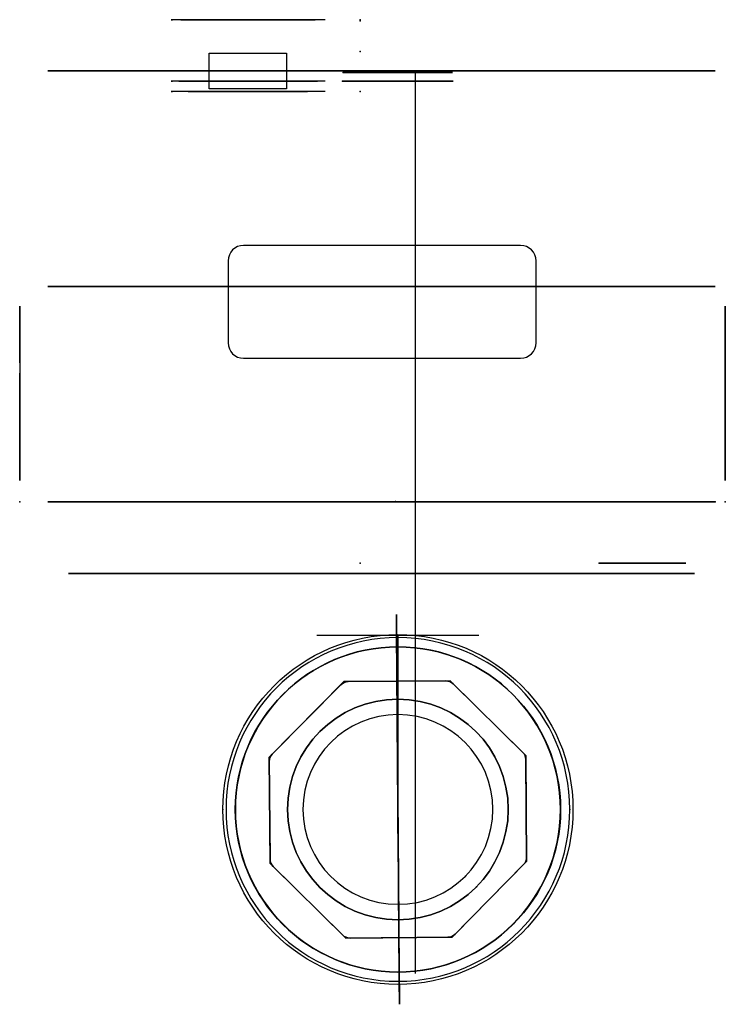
# Model space of a CAD drawing. Header units: millimetres. Extents: x -33.2 to 35.6, y -49 to 47.
import ezdxf

# ---------------------------------------------------------------- set-up
doc = ezdxf.new("R2010")
doc.units = ezdxf.units.MM
doc.header["$MEASUREMENT"] = 0
for name, color, linetype in [('ZO-15 v1_Sketch1', 7, 'Continuous'), ('ZO-15 v1_Sketch10', 7, 'Continuous'), ('ZO-15 v1_Sketch11', 7, 'Continuous'), ('ZO-15 v1_Sketch12', 7, 'Continuous'), ('ZO-15 v1_Sketch13', 7, 'Continuous'), ('ZO-15 v1_Sketch14', 7, 'Continuous'), ('ZO-15 v1_Sketch15', 7, 'Continuous'), ('ZO-15 v1_Sketch16', 7, 'Continuous'), ('ZO-15 v1_Sketch17', 7, 'Continuous'), ('ZO-15 v1_Sketch18', 7, 'Continuous'), ('ZO-15 v1_Sketch19', 7, 'Continuous'), ('ZO-15 v1_Sketch2', 7, 'Continuous'), ('ZO-15 v1_Sketch20', 7, 'Continuous'), ('ZO-15 v1_Sketch21', 7, 'Continuous'), ('ZO-15 v1_Sketch22', 7, 'Continuous'), ('ZO-15 v1_Sketch23', 7, 'Continuous'), ('ZO-15 v1_Sketch24', 7, 'Continuous'), ('ZO-15 v1_Sketch25', 7, 'Continuous'), ('ZO-15 v1_Sketch26', 7, 'Continuous'), ('ZO-15 v1_Sketch27', 7, 'Continuous'), ('ZO-15 v1_Sketch28', 7, 'Continuous'), ('ZO-15 v1_Sketch29', 7, 'Continuous'), ('ZO-15 v1_Sketch3', 7, 'Continuous'), ('ZO-15 v1_Sketch30', 7, 'Continuous'), ('ZO-15 v1_Sketch31', 7, 'Continuous'), ('ZO-15 v1_Sketch32', 7, 'Continuous'), ('ZO-15 v1_Sketch33', 7, 'Continuous'), ('ZO-15 v1_Sketch34', 7, 'Continuous'), ('ZO-15 v1_Sketch35', 7, 'Continuous'), ('ZO-15 v1_Sketch36', 7, 'Continuous'), ('ZO-15 v1_Sketch37', 7, 'Continuous'), ('ZO-15 v1_Sketch38', 7, 'Continuous'), ('ZO-15 v1_Sketch39', 7, 'Continuous'), ('ZO-15 v1_Sketch4', 7, 'Continuous'), ('ZO-15 v1_Sketch40', 7, 'Continuous'), ('ZO-15 v1_Sketch42', 7, 'Continuous'), ('ZO-15 v1_Sketch43', 7, 'Continuous'), ('ZO-15 v1_Sketch44', 7, 'Continuous'), ('ZO-15 v1_Sketch45', 7, 'Continuous'), ('ZO-15 v1_Sketch46', 7, 'Continuous'), ('ZO-15 v1_Sketch47', 7, 'Continuous'), ('ZO-15 v1_Sketch48', 7, 'Continuous'), ('ZO-15 v1_Sketch49', 7, 'Continuous'), ('ZO-15 v1_Sketch5', 7, 'Continuous'), ('ZO-15 v1_Sketch50', 7, 'Continuous'), ('ZO-15 v1_Sketch6', 7, 'Continuous'), ('ZO-15 v1_Sketch7', 7, 'Continuous'), ('ZO-15 v1_Sketch8', 7, 'Continuous'), ('ZO-15 v1_Sketch9', 7, 'Continuous')]:
    doc.layers.add(name, color=color, linetype=linetype)

msp = doc.modelspace()

# ---------------------------------------------------------------- linework, layer by layer
at = {"layer": 'ZO-15 v1_Sketch1'}
for p, q in [((-30.438, 0, 22.328), (34.562, 0, 22.328)), ((34.562, 0, -31.672), (-30.438, 0, -31.672)), ((-19.124, 0, 22.328), (-30.438, 0, 11.014)), ((-30.438, 0, -31.672), (-30.438, 0, 22.328)), ((-30.438, 0, -20.358), (-19.124, 0, -31.672)), ((-27.609, 0, 13.843), (-29.266, 0, 15.5)), ((-26.438, 0, 18.328), (-29.266, 0, 15.5)), ((-29.266, 0, -24.844), (-27.609, 0, -23.187)), ((-26.438, 0, -27.672), (-24.882, 0, -29.228)), ((-24.882, 0, -29.228), (-23.225, 0, -27.571)), ((-23.609, 0, 21.156), (-21.953, 0, 19.5)), ((-23.609, 0, -30.5), (-21.953, 0, -28.844)), ((23.248, 0, 22.328), (34.562, 0, 11.014)), ((34.562, 0, -20.358), (23.248, 0, -31.672)), ((27.734, 0, -30.5), (26.077, 0, -28.844)), ((27.734, 0, 21.156), (26.077, 0, 19.5)), ((29.007, 0, 19.884), (27.35, 0, 18.227)), ((29.007, 0, -29.228), (27.35, 0, -27.571)), ((30.562, 0, -27.672), (29.007, 0, -29.228)), ((30.562, 0, 18.328), (29.007, 0, 19.884)), ((32.118, 0, 16.772), (30.461, 0, 15.115)), ((32.118, 0, -26.116), (30.461, 0, -24.46)), ((33.391, 0, -24.844), (31.734, 0, -23.187)), ((33.391, 0, 15.5), (31.734, 0, 13.843)), ((34.562, 0, 22.328), (34.562, 0, -31.672))]:
    msp.add_line(p, q, dxfattribs=at)
at = {"layer": 'ZO-15 v1_Sketch1', "extrusion": (0, 1, 0)}
for centre, radius in [((26.438, 18.328), 4), ((26.438, -27.672), 4), ((26.438, 18.328), 2.2), ((26.438, -27.672), 2.2), ((-30.562, -27.672), 4), ((-30.562, 18.328), 4), ((-30.562, 18.328), 2.2), ((-30.562, -27.672), 2.2)]:
    msp.add_circle(centre, radius, dxfattribs=at)
at = {"layer": 'ZO-15 v1_Sketch1'}
for p in [(-27.073, 0, -23.723), (-24.238, 0, 18.328), (-24.238, 0, -27.672), (-22.489, 0, -28.308), (-22.438, 0, -27.672), (-22.438, 0, 18.328), (0, 0), (32.762, 0, 18.328), (32.762, 0, -27.672), (34.562, 0, 18.328), (34.562, 0, -27.672)]:
    msp.add_point(p, dxfattribs=at)
at = {"layer": 'ZO-15 v1_Sketch10'}
msp.add_point((0, 42), dxfattribs=at)
at = {"layer": 'ZO-15 v1_Sketch11', "extrusion": (0, 1, 0)}
for radius in [5.4, 5.4, 5.328]:
    msp.add_circle((-3.663, -15.672, 41), radius, dxfattribs=at)
at = {"layer": 'ZO-15 v1_Sketch11'}
for p in [(-1.737, 41, -15.672), (-1.665, 41, -15.672), (0, 41)]:
    msp.add_point(p, dxfattribs=at)
at = {"layer": 'ZO-15 v1_Sketch12'}
for p, q in [((3.787, 41.85, -10.479), (3.538, 41.85, -10.479)), ((3.538, 41.85, -10.479), (3.538, 41.85, -20.866)), ((3.538, 41.85, -20.866), (3.787, 41.85, -20.866)), ((3.787, 41.85, -20.866), (3.787, 41.85, -10.479))]:
    msp.add_line(p, q, dxfattribs=at)
at = {"layer": 'ZO-15 v1_Sketch12', "extrusion": (0, 1, 0)}
msp.add_circle((-3.663, -15.672, 41.85), 5.328, dxfattribs=at)
at = {"layer": 'ZO-15 v1_Sketch12'}
for p in [(-1.665, 41.85, -15.672), (0, 41.85)]:
    msp.add_point(p, dxfattribs=at)
at = {"layer": 'ZO-15 v1_Sketch13'}
for p, q in [((-29.438, 42, -19.53), (-29.438, 42, 10.186)), ((-18.296, 42, 20.328), (-28.438, 42, 10.186)), ((-28.438, 42, -19.53), (-18.296, 42, -29.672)), ((-28.438, 42, 10.186), (-28.438, 42, -19.53)), ((-3.438, 42, 13.328), (-18.438, 42, 13.328)), ((-18.438, 42, 34.002), (-3.438, 42, 34.002)), ((-18.438, 42, 13.328), (-18.438, 42, 34.002)), ((-18.296, 42, -29.672), (22.42, 42, -29.672)), ((-18.296, 42, 21.328), (22.42, 42, 21.328)), ((22.42, 42, 20.328), (-18.296, 42, 20.328)), ((-9.29, 42, -16.464), (-8.872, 42, -16.464)), ((-8.872, 42, -16.464), (-8.872, 42, -16.44)), ((-7.057, 42, -14.862), (-7.454, 42, -14.862)), ((-7.454, 42, -14.862), (-7.454, 42, -14.886)), ((-4.337, 42, -15.55), (-6.337, 42, -15.55)), ((-6.337, 42, -15.65), (-4.337, 42, -15.65)), ((-4.337, 42, -15.65), (-4.337, 42, -15.55)), ((-3.438, 42, 34.002), (-3.438, 42, 13.328)), ((3.58, 42, -23.772), (3.58, 42, -25.672)), ((3.68, 42, -23.772), (3.58, 42, -23.772)), ((3.624, 42, -5.672), (3.624, 42, -7.589)), ((3.624, 42, -7.589), (3.724, 42, -7.572)), ((3.68, 42, -25.772), (3.68, 42, -23.772)), ((3.724, 42, -7.572), (3.724, 42, -5.572)), ((32.562, 42, 10.186), (22.42, 42, 20.328)), ((22.42, 42, -29.672), (32.562, 42, -19.53)), ((32.562, 42, -19.53), (32.562, 42, 10.186))]:
    msp.add_line(p, q, dxfattribs=at)
at = {"layer": 'ZO-15 v1_Sketch13', "extrusion": (0, 1, 0)}
for centre, radius in [((10.938, 13.328, 42), 7.5), ((-3.663, -15.672, 42), 7.9)]:
    msp.add_circle(centre, radius, dxfattribs=at)
for radius, start, end in [(10.1, 269.90357, 90.347), (10, 270.47557, 0.12654), (10, 0.69952, 89.77751)]:
    msp.add_arc((-3.663, -15.672, 42), radius, start, end, dxfattribs=at)
at = {"layer": 'ZO-15 v1_Sketch13'}
for p in [(-4.237, 42, -15.672), (0, 42)]:
    msp.add_point(p, dxfattribs=at)
at = {"layer": 'ZO-15 v1_Sketch14'}
for p, q in [((-18.438, 41, 21.318), (-18.438, 41, 13.328)), ((-3.438, 41, 21.328), (-18.296, 41, 21.328)), ((-13.734, 41, 20.078), (-17.688, 41, 16.124)), ((-17.688, 41, 16.124), (-17.688, 41, 10.532)), ((-17.688, 41, 10.532), (-13.734, 41, 6.578)), ((-13.734, 41, 6.578), (-8.142, 41, 6.578)), ((-8.142, 41, 20.078), (-13.734, 41, 20.078)), ((-8.142, 41, 6.578), (-4.188, 41, 10.532)), ((-4.188, 41, 16.124), (-8.142, 41, 20.078)), ((-4.188, 41, 10.532), (-4.188, 41, 16.124)), ((-3.438, 41, 13.328), (-3.438, 41, 21.328))]:
    msp.add_line(p, q, dxfattribs=at)
at = {"layer": 'ZO-15 v1_Sketch14', "extrusion": (0, 1, 0)}
for centre, radius, start, end in [((18.296, 20.328, 41), 1, 81.82856, 90), ((10.938, 13.328, 41), 7.5, 180, 0)]:
    msp.add_arc(centre, radius, start, end, dxfattribs=at)
at = {"layer": 'ZO-15 v1_Sketch14'}
msp.add_point((0, 41), dxfattribs=at)
at = {"layer": 'ZO-15 v1_Sketch15'}
for p, q in [((-14.725, 40.272, 20.078), (-14.725, 43.732, 20.078)), ((-14.725, 43.732, 20.078), (-7.187, 43.732, 20.078)), ((-7.187, 43.732, 20.078), (-7.187, 40.272, 20.078)), ((-7.187, 40.272, 20.078), (-14.725, 40.272, 20.078))]:
    msp.add_line(p, q, dxfattribs=at)
msp.add_point((0, 0, 20.078), dxfattribs=at)
at = {"layer": 'ZO-15 v1_Sketch16'}
for p, q in [((-18.438, 47, 21.318), (-18.438, 47, 13.328)), ((-3.438, 47, 21.328), (-18.296, 47, 21.328)), ((-17.488, 47, 15.295), (-17.488, 47, 11.36)), ((-16.961, 47, 10.088), (-14.178, 47, 7.305)), ((-14.178, 47, 19.351), (-16.961, 47, 16.568)), ((-12.905, 47, 6.778), (-8.97, 47, 6.778)), ((-8.97, 47, 19.878), (-12.905, 47, 19.878)), ((-12.27, 47, 18.134), (-10.938, 47, 17.91)), ((-10.938, 47, 8.745), (-12.27, 47, 8.578)), ((-12.27, 47, 8.578), (-12.028, 47, 9.455)), ((-12.028, 47, 17.201), (-12.27, 47, 18.134)), ((-10.938, 47, 17.702), (-12.028, 47, 17.201)), ((-12.028, 47, 9.455), (-10.938, 47, 8.953)), ((-10.938, 47, 17.702), (-10.938, 47, 17.91)), ((-10.938, 47, 8.745), (-10.938, 47, 8.953)), ((-4.915, 47, 16.568), (-7.698, 47, 19.351)), ((-7.698, 47, 7.305), (-4.915, 47, 10.088)), ((-4.388, 47, 11.36), (-4.388, 47, 15.295)), ((-3.438, 47, 13.328), (-3.438, 47, 21.328))]:
    msp.add_line(p, q, dxfattribs=at)
at = {"layer": 'ZO-15 v1_Sketch16', "extrusion": (0, 1, 0)}
msp.add_circle((10.938, 13.328, 47), 5.787, dxfattribs=at)
for centre, radius, start, end in [((18.296, 20.328, 47), 1, 81.82856, 90), ((10.938, 13.328, 47), 7.5, 180, 0), ((15.688, 15.295, 47), 1.8, 0, 45), ((15.688, 11.36, 47), 1.8, 315, 0), ((10.938, 13.328, 47), 4.582, 270, 90), ((10.938, 13.328, 47), 4.375, 270, 90), ((12.905, 8.578, 47), 1.8, 270, 315), ((12.905, 18.078, 47), 1.8, 45, 90), ((8.97, 18.078, 47), 1.8, 90, 135), ((8.97, 8.578, 47), 1.8, 225, 270), ((6.188, 11.36, 47), 1.8, 180, 225), ((6.188, 15.295, 47), 1.8, 135, 180)]:
    msp.add_arc(centre, radius, start, end, dxfattribs=at)
at = {"layer": 'ZO-15 v1_Sketch16'}
for p in [(-16.725, 47, 13.328), (-12.177, 47, 8.916), (-12.168, 47, 17.742), (-12.121, 47, 9.117), (-12.116, 47, 17.541), (0, 47)]:
    msp.add_point(p, dxfattribs=at)
at = {"layer": 'ZO-15 v1_Sketch17'}
msp.add_point((0, 46.9), dxfattribs=at)
at = {"layer": 'ZO-15 v1_Sketch18', "extrusion": (0, -1, 0)}
msp.add_circle((3.663, -15.672), 7.9, dxfattribs=at)
at = {"layer": 'ZO-15 v1_Sketch18'}
for p in [(-4.237, 0, -15.672), (0, 0)]:
    msp.add_point(p, dxfattribs=at)
at = {"layer": 'ZO-15 v1_Sketch19'}
for p, q in [((-28.438, 0, 10.186), (-18.296, 0, 20.328)), ((-28.438, 0, -19.53), (-28.438, 0, 10.186)), ((-18.296, 0, -29.672), (-28.438, 0, -19.53)), ((-18.837, 0, -3.172), (26.163, 0, -3.172)), ((26.163, 0, -28.172), (-18.837, 0, -28.172)), ((-18.837, 0, -8.172), (3.663, 0, -3.172)), ((-18.837, 0, -28.172), (-18.837, 0, -3.172)), ((-18.837, 0, -23.172), (3.663, 0, -28.172)), ((22.42, 0, -29.672), (-18.296, 0, -29.672)), ((-18.296, 0, 20.328), (22.42, 0, 20.328)), ((3.663, 0, -28.172), (26.163, 0, -23.172)), ((3.663, 0, -3.172), (26.163, 0, -8.172)), ((32.562, 0, -19.53), (22.42, 0, -29.672)), ((22.42, 0, 20.328), (32.562, 0, 10.186)), ((26.163, 0, -3.172), (26.163, 0, -28.172)), ((32.562, 0, 10.186), (32.562, 0, -19.53))]:
    msp.add_line(p, q, dxfattribs=at)
at = {"layer": 'ZO-15 v1_Sketch19', "extrusion": (0, -1, 0)}
msp.add_circle((3.663, -15.672), 7.9, dxfattribs=at)
at = {"layer": 'ZO-15 v1_Sketch19'}
for p in [(-4.237, 0, -15.672), (0, 0)]:
    msp.add_point(p, dxfattribs=at)
at = {"layer": 'ZO-15 v1_Sketch2'}
for p, q in [((-27.609, 21, -23.187), (-30.438, 21, -20.358)), ((-30.438, 21, -20.358), (-30.438, 21, 11.014)), ((-30.438, 21, 11.014), (-27.609, 21, 13.843)), ((-29.266, 21, -24.844), (-27.609, 21, -23.187)), ((-27.609, 21, 13.843), (-29.266, 21, 15.5)), ((-21.953, 21, -28.844), (-23.609, 21, -30.5)), ((-23.609, 21, 21.156), (-21.953, 21, 19.5)), ((-21.953, 21, 19.5), (-19.124, 21, 22.328)), ((-19.124, 21, -31.672), (-21.953, 21, -28.844)), ((23.248, 21, -31.672), (-19.124, 21, -31.672)), ((-19.124, 21, 22.328), (23.248, 21, 22.328)), ((26.077, 21, -28.844), (23.248, 21, -31.672)), ((23.248, 21, 22.328), (26.077, 21, 19.5)), ((26.077, 21, 19.5), (27.734, 21, 21.156)), ((27.734, 21, -30.5), (26.077, 21, -28.844)), ((31.734, 21, 13.843), (34.562, 21, 11.014)), ((31.734, 21, -23.187), (33.391, 21, -24.844)), ((33.391, 21, 15.5), (31.734, 21, 13.843)), ((34.562, 21, -20.358), (31.734, 21, -23.187)), ((34.562, 21, 11.014), (34.562, 21, -20.358))]:
    msp.add_line(p, q, dxfattribs=at)
at = {"layer": 'ZO-15 v1_Sketch2', "extrusion": (0, 1, 0)}
for centre in [(26.438, 18.328, 21), (26.438, -27.672, 21), (-30.562, -27.672, 21), (-30.562, 18.328, 21)]:
    msp.add_circle(centre, 2.2, dxfattribs=at)
for centre, start, end in [((26.438, 18.328, 21), 315, 135), ((26.438, -27.672, 21), 225, 45), ((-30.562, -27.672, 21), 135, 315), ((-30.562, 18.328, 21), 45, 225)]:
    msp.add_arc(centre, 4, start, end, dxfattribs=at)
at = {"layer": 'ZO-15 v1_Sketch2'}
for p in [(-28.638, 21, -27.672), (-28.638, 21, 18.328), (0, 21), (28.362, 21, -27.672), (28.362, 21, 18.328)]:
    msp.add_point(p, dxfattribs=at)
at = {"layer": 'ZO-15 v1_Sketch20'}
for p, q in [((-28.438, -7, -19.53), (-28.438, -7, 10.186)), ((-18.296, -7, -29.672), (-28.438, -7, -19.53)), ((-28.438, -7, 10.186), (-18.296, -7, 20.328)), ((-18.837, -7, -19.803), (-18.837, -7, -11.541)), ((22.42, -7, -29.672), (-18.296, -7, -29.672)), ((-18.296, -7, 20.328), (22.42, -7, 20.328)), ((-15.548, -7, -7.441), (2.752, -7, -3.375)), ((2.752, -7, -27.97), (-15.548, -7, -23.903)), ((4.574, -7, -3.375), (22.874, -7, -7.441)), ((22.874, -7, -23.903), (4.574, -7, -27.97)), ((22.42, -7, 20.328), (32.562, -7, 10.186)), ((32.562, -7, -19.53), (22.42, -7, -29.672)), ((26.163, -7, -11.541), (26.163, -7, -19.803)), ((32.562, -7, 10.186), (32.562, -7, -19.53))]:
    msp.add_line(p, q, dxfattribs=at)
at = {"layer": 'ZO-15 v1_Sketch20', "extrusion": (0, -1, 0)}
msp.add_circle((27.491, -15.672, 7), 5, dxfattribs=at)
for centre, start, end in [((-14.637, -11.541, 7), 102.52881, 180), ((-14.637, -19.803, 7), 180, 257.47119), ((3.663, -7.475, 7), 77.47119, 102.52881), ((3.663, -23.87, 7), 257.47119, 282.52881), ((21.963, -11.541, 7), 0, 77.47119), ((21.963, -19.803, 7), 282.52881, 0)]:
    msp.add_arc(centre, 4.2, start, end, dxfattribs=at)
at = {"layer": 'ZO-15 v1_Sketch20'}
for p in [(0, -7), (22.491, -7, -15.672)]:
    msp.add_point(p, dxfattribs=at)
at = {"layer": 'ZO-15 v1_Sketch21'}
for p, q in [((-28.438, 0, 10.186), (-18.296, 0, 20.328)), ((-18.296, 0, -29.672), (-28.438, 0, -19.53)), ((-28.438, 0, -19.53), (-28.438, 0, 10.186)), ((-18.837, 0, -19.803), (-18.837, 0, -11.541)), ((-18.296, 0, 20.328), (22.42, 0, 20.328)), ((22.42, 0, -29.672), (-18.296, 0, -29.672)), ((-15.548, 0, -7.441), (2.752, 0, -3.375)), ((2.752, 0, -27.97), (-15.548, 0, -23.903)), ((4.574, 0, -3.375), (22.874, 0, -7.441)), ((22.874, 0, -23.903), (4.574, 0, -27.97)), ((22.42, 0, 20.328), (32.562, 0, 10.186)), ((32.562, 0, -19.53), (22.42, 0, -29.672)), ((32.562, 0, 10.186), (32.562, 0, -19.53))]:
    msp.add_line(p, q, dxfattribs=at)
at = {"layer": 'ZO-15 v1_Sketch21', "extrusion": (0, -1, 0)}
msp.add_circle((27.491, -15.672), 4.477, dxfattribs=at)
for centre, radius, start, end in [((-14.637, -19.803), 4.2, 180, 257.47119), ((-14.637, -11.541), 4.2, 102.52881, 180), ((3.663, -23.87), 4.2, 257.47119, 282.52881), ((3.663, -7.475), 4.2, 77.47119, 102.52881), ((27.491, -15.672), 5, 106.05533, 253.94467), ((21.963, -19.803), 4.2, 282.52881, 350.76413), ((21.963, -11.541), 4.2, 9.23587, 77.47119)]:
    msp.add_arc(centre, radius, start, end, dxfattribs=at)
at = {"layer": 'ZO-15 v1_Sketch21'}
for p in [(0, 0), (23.014, 0, -15.672)]:
    msp.add_point(p, dxfattribs=at)
at = {"layer": 'ZO-15 v1_Sketch22'}
for p, q in [((22.42, 42, 21.328), (-3.438, 42, 21.328)), ((5.342, 42, 21.328), (5.342, -46, 21.328)), ((-4.237, -7, 21.328), (11.563, -7, 21.328)), ((-4.237, -13, 21.328), (11.563, -13, 21.328)), ((3.663, -13, 21.328), (3.663, -30, 21.328))]:
    msp.add_line(p, q, dxfattribs=at)
msp.add_circle((3.663, -30, 21.328), 15.85, dxfattribs=at)
for p in [(0, 0, 21.328), (-12.187, -30, 21.328)]:
    msp.add_point(p, dxfattribs=at)
at = {"layer": 'ZO-15 v1_Sketch23'}
for p, q in [((-18.837, -7, -11.541), (-18.837, -7, -19.803)), ((2.752, -7, -3.375), (-15.548, -7, -7.441)), ((-15.548, -7, -23.903), (2.752, -7, -27.97)), ((3.663, -7, -15.672), (22.491, -7, -15.672)), ((22.874, -7, -7.441), (4.574, -7, -3.375)), ((4.574, -7, -27.97), (22.874, -7, -23.903))]:
    msp.add_line(p, q, dxfattribs=at)
at = {"layer": 'ZO-15 v1_Sketch23', "extrusion": (0, -1, 0)}
msp.add_circle((3.663, -15.672, 7), 7.9, dxfattribs=at)
for centre, radius, start, end in [((-14.637, -11.541, 7), 4.2, 102.52881, 180), ((-14.637, -19.803, 7), 4.2, 180, 257.47119), ((3.663, -7.475, 7), 4.2, 77.47119, 102.52881), ((3.663, -23.87, 7), 4.2, 257.47119, 282.52881), ((27.491, -15.672, 7), 5, 106.05533, 253.94467), ((21.963, -11.541, 7), 4.2, 9.23587, 77.47119), ((21.963, -19.803, 7), 4.2, 282.52881, 350.76413)]:
    msp.add_arc(centre, radius, start, end, dxfattribs=at)
at = {"layer": 'ZO-15 v1_Sketch23'}
for p in [(-4.237, -7, -15.672), (0, -7)]:
    msp.add_point(p, dxfattribs=at)
at = {"layer": 'ZO-15 v1_Sketch24'}
msp.add_point((0, 0, -1.672), dxfattribs=at)
at = {"layer": 'ZO-15 v1_Sketch25'}
for p, q in [((-1.611, -17.54, -1.672), (-8.877, -24.919, -1.672)), ((8.744, -17.46, -1.672), (-1.611, -17.54, -1.672)), ((16.122, -24.726, -1.672), (8.744, -17.46, -1.672)), ((-8.877, -24.919, -1.672), (-8.797, -35.274, -1.672)), ((16.202, -35.081, -1.672), (16.122, -24.726, -1.672)), ((-8.797, -35.274, -1.672), (-1.418, -42.54, -1.672)), ((8.937, -42.46, -1.672), (16.202, -35.081, -1.672)), ((-1.418, -42.54, -1.672), (8.937, -42.46, -1.672))]:
    msp.add_line(p, q, dxfattribs=at)
at = {"layer": 'ZO-15 v1_Sketch25', "extrusion": (3.53792e-16, -6.12323e-17, -1)}
msp.add_circle((-3.663, -30, 1.672), 15.85, dxfattribs=at)
at = {"layer": 'ZO-15 v1_Sketch25'}
for p in [(0, 0, -1.672), (-12.187, -30, -1.672)]:
    msp.add_point(p, dxfattribs=at)
at = {"layer": 'ZO-15 v1_Sketch26'}
for p, q in [((-1.611, -17.54, -32.572), (-8.877, -24.919, -32.572)), ((8.744, -17.46, -32.572), (-1.611, -17.54, -32.572)), ((16.122, -24.726, -32.572), (8.744, -17.46, -32.572)), ((-8.877, -24.919, -32.572), (-8.797, -35.274, -32.572)), ((16.202, -35.081, -32.572), (16.122, -24.726, -32.572)), ((-8.797, -35.274, -32.572), (-1.418, -42.54, -32.572)), ((8.937, -42.46, -32.572), (16.202, -35.081, -32.572)), ((-1.418, -42.54, -32.572), (8.937, -42.46, -32.572))]:
    msp.add_line(p, q, dxfattribs=at)
at = {"layer": 'ZO-15 v1_Sketch26', "extrusion": (3.53792e-16, -6.12323e-17, -1)}
msp.add_circle((-3.663, -30, 32.572), 15.85, dxfattribs=at)
at = {"layer": 'ZO-15 v1_Sketch26'}
for p in [(0, 0, -32.572), (-12.187, -30, -32.572)]:
    msp.add_point(p, dxfattribs=at)
at = {"layer": 'ZO-15 v1_Sketch27'}
for p, q in [((-8.877, -24.919, -48.072), (-1.611, -17.54, -48.072)), ((-1.611, -17.54, -48.072), (8.744, -17.46, -48.072)), ((8.744, -17.46, -48.072), (16.122, -24.726, -48.072)), ((-8.797, -35.274, -48.072), (-8.877, -24.919, -48.072)), ((16.122, -24.726, -48.072), (16.202, -35.081, -48.072)), ((-1.418, -42.54, -48.072), (-8.797, -35.274, -48.072)), ((16.202, -35.081, -48.072), (8.937, -42.46, -48.072)), ((8.937, -42.46, -48.072), (-1.418, -42.54, -48.072))]:
    msp.add_line(p, q, dxfattribs=at)
msp.add_point((0, 0, -48.072), dxfattribs=at)
at = {"layer": 'ZO-15 v1_Sketch28'}
msp.add_point((0, 0, -32.572), dxfattribs=at)
at = {"layer": 'ZO-15 v1_Sketch29'}
for p, q in [((-1.611, -17.54, -32.572), (-8.877, -24.919, -32.572)), ((8.744, -17.46, -32.572), (-1.611, -17.54, -32.572)), ((16.122, -24.726, -32.572), (8.744, -17.46, -32.572)), ((-8.877, -24.919, -32.572), (-8.797, -35.274, -32.572)), ((16.202, -35.081, -32.572), (16.122, -24.726, -32.572)), ((-8.797, -35.274, -32.572), (-1.418, -42.54, -32.572)), ((8.937, -42.46, -32.572), (16.202, -35.081, -32.572)), ((-1.418, -42.54, -32.572), (8.937, -42.46, -32.572))]:
    msp.add_line(p, q, dxfattribs=at)
at = {"layer": 'ZO-15 v1_Sketch29', "extrusion": (3.53792e-16, -6.12323e-17, -1)}
for radius in [16.75, 15.85]:
    msp.add_circle((-3.663, -30, 32.572), radius, dxfattribs=at)
at = {"layer": 'ZO-15 v1_Sketch29'}
for p in [(0, 0, -32.572), (19.513, -30, -32.572), (20.413, -30, -32.572)]:
    msp.add_point(p, dxfattribs=at)
at = {"layer": 'ZO-15 v1_Sketch3'}
for p, q in [((-30.438, 42, -20.358), (-30.438, 42, 11.014)), ((-30.438, 42, 11.014), (-27.609, 42, 13.843)), ((-27.609, 42, -23.187), (-30.438, 42, -20.358)), ((-29.266, 42, -24.844), (-27.609, 42, -23.187)), ((-27.609, 42, 13.843), (-29.266, 42, 15.5)), ((-27.609, 42, 13.843), (-21.953, 42, 19.5)), ((-21.953, 42, -28.844), (-27.609, 42, -23.187)), ((-21.953, 42, -28.844), (-23.609, 42, -30.5)), ((-23.609, 42, 21.156), (-21.953, 42, 19.5)), ((-21.953, 42, 19.5), (-19.124, 42, 22.328)), ((-19.124, 42, -31.672), (-21.953, 42, -28.844)), ((23.248, 42, -31.672), (-19.124, 42, -31.672)), ((-19.124, 42, 22.328), (23.248, 42, 22.328)), ((26.077, 42, -28.844), (23.248, 42, -31.672)), ((23.248, 42, 22.328), (26.077, 42, 19.5)), ((27.734, 42, -30.5), (26.077, 42, -28.844)), ((26.077, 42, 19.5), (27.734, 42, 21.156)), ((26.077, 42, 19.5), (31.734, 42, 13.843)), ((26.077, 42, -28.844), (31.734, 42, -23.187)), ((34.562, 42, -20.358), (31.734, 42, -23.187)), ((31.734, 42, -23.187), (33.391, 42, -24.844)), ((31.734, 42, 13.843), (34.562, 42, 11.014)), ((33.391, 42, 15.5), (31.734, 42, 13.843)), ((34.562, 42, 11.014), (34.562, 42, -20.358))]:
    msp.add_line(p, q, dxfattribs=at)
at = {"layer": 'ZO-15 v1_Sketch3', "extrusion": (0, 1, 0)}
for centre in [(26.438, 18.328, 42), (26.438, -27.672, 42), (-30.562, -27.672, 42), (-30.562, 18.328, 42)]:
    msp.add_circle(centre, 2.2, dxfattribs=at)
for centre, start, end in [((26.438, 18.328, 42), 315, 135), ((26.438, -27.672, 42), 225, 45), ((-30.562, 18.328, 42), 45, 225), ((-30.562, -27.672, 42), 135, 315)]:
    msp.add_arc(centre, 4, start, end, dxfattribs=at)
at = {"layer": 'ZO-15 v1_Sketch3'}
for p in [(-28.638, 42, 18.328), (-28.638, 42, -27.672), (0, 42), (28.362, 42, 18.328), (28.362, 42, -27.672)]:
    msp.add_point(p, dxfattribs=at)
at = {"layer": 'ZO-15 v1_Sketch30'}
for radius in [17.056, 15.85]:
    msp.add_circle((3.663, -30, -28.872), radius, dxfattribs=at)
for p in [(0, 0, -28.872), (-13.393, -30, -28.872), (-12.187, -30, -28.872)]:
    msp.add_point(p, dxfattribs=at)
at = {"layer": 'ZO-15 v1_Sketch31'}
for p, q in [((-17.837, -7, -19.803), (-17.837, -7, -11.541)), ((2.969, -7, -26.993), (-15.331, -7, -22.927)), ((-15.331, -7, -8.417), (2.969, -7, -4.351)), ((1.039, -7, -20.927), (1.039, -7, -26.273)), ((5.797, -7, -20.927), (1.039, -7, -20.927)), ((1.039, -7, -26.273), (5.797, -7, -26.273)), ((4.357, -7, -4.351), (22.657, -7, -8.417)), ((22.657, -7, -22.927), (4.357, -7, -26.993)), ((5.797, -7, -26.273), (5.797, -7, -20.927))]:
    msp.add_line(p, q, dxfattribs=at)
at = {"layer": 'ZO-15 v1_Sketch31', "extrusion": (0, -1, 0)}
msp.add_circle((3.663, -15.672, 7), 7.9, dxfattribs=at)
for centre, radius, start, end in [((-14.637, -11.541, 7), 3.2, 102.52881, 180), ((-14.637, -19.803, 7), 3.2, 180, 257.47119), ((3.663, -7.475, 7), 3.2, 77.47119, 102.52881), ((3.663, -23.87, 7), 3.2, 257.47119, 282.52881), ((27.491, -15.672, 7), 5, 117.92118, 242.07882), ((21.963, -11.541, 7), 3.2, 5.14714, 77.47119), ((21.963, -19.803, 7), 3.2, 282.52881, 354.85286)]:
    msp.add_arc(centre, radius, start, end, dxfattribs=at)
at = {"layer": 'ZO-15 v1_Sketch31'}
for p in [(-4.237, -7, -15.672), (0, -7)]:
    msp.add_point(p, dxfattribs=at)
at = {"layer": 'ZO-15 v1_Sketch32'}
for p, q in [((-1.902, -17.836, -48.072), (-8.586, -24.624, -48.072)), ((8.329, -17.464, -48.072), (-1.197, -17.537, -48.072)), ((15.827, -24.435, -48.072), (9.039, -17.751, -48.072)), ((-8.874, -25.333, -48.072), (-8.8, -34.86, -48.072)), ((16.199, -34.667, -48.072), (16.126, -25.14, -48.072)), ((9.228, -42.164, -48.072), (15.912, -35.376, -48.072)), ((-8.502, -35.565, -48.072), (-1.713, -42.249, -48.072)), ((-1.004, -42.536, -48.072), (8.523, -42.463, -48.072))]:
    msp.add_line(p, q, dxfattribs=at)
at = {"layer": 'ZO-15 v1_Sketch32', "extrusion": (-7.4827e-16, 4.93038e-32, -1)}
for radius in [15.834, 9.25]:
    msp.add_circle((-3.663, -30, 48.072), radius, dxfattribs=at)
at = {"layer": 'ZO-15 v1_Sketch32', "extrusion": (-3.68346e-16, -3.7409e-16, -1)}
for centre, start, end in [((1.19, -18.537, 48.072), 44.5567, 89.5567), ((-8.515, -41.463, 48.072), 224.5567, 269.5567)]:
    msp.add_arc(centre, 1, start, end, dxfattribs=at)
at = {"layer": 'ZO-15 v1_Sketch32', "extrusion": (-7.48225e-16, -5.78916e-18, -1)}
for centre, start, end in [((-8.337, -18.463, 48.072), 89.5567, 134.5567), ((1.012, -41.537, 48.072), 269.5567, 314.5567)]:
    msp.add_arc(centre, 1, start, end, dxfattribs=at)
at = {"layer": 'ZO-15 v1_Sketch32', "extrusion": (-4.47918e-20, 5.78916e-18, -1)}
for centre, start, end in [((7.874, -25.326, 48.072), 359.5567, 44.5567), ((-15.199, -34.674, 48.072), 179.5567, 224.5567)]:
    msp.add_arc(centre, 1, start, end, dxfattribs=at)
at = {"layer": 'ZO-15 v1_Sketch32', "extrusion": (-3.79924e-16, 3.7409e-16, -1)}
for centre, start, end in [((-15.126, -25.148, 48.072), 134.5567, 179.5567), ((7.8, -34.852, 48.072), 314.5567, 359.5567)]:
    msp.add_arc(centre, 1, start, end, dxfattribs=at)
at = {"layer": 'ZO-15 v1_Sketch32'}
for p in [(0, 0, -48.072), (10.254, -36.49, -48.072), (14.945, -41.109, -48.072)]:
    msp.add_point(p, dxfattribs=at)
at = {"layer": 'ZO-15 v1_Sketch33'}
for p, q in [((-17.837, -7, -19.803), (-17.837, -7, -11.541)), ((2.969, -7, -26.993), (-15.331, -7, -22.927)), ((-15.331, -7, -8.417), (2.969, -7, -4.351)), ((1.039, -7, -25.273), (1.039, -7, -23.124)), ((4.797, -7, -26.273), (2.039, -7, -26.273)), ((22.657, -7, -22.927), (4.357, -7, -26.993)), ((4.357, -7, -4.351), (22.657, -7, -8.417)), ((5.797, -7, -23.278), (5.797, -7, -25.273))]:
    msp.add_line(p, q, dxfattribs=at)
at = {"layer": 'ZO-15 v1_Sketch33', "extrusion": (0, -1, 0)}
for centre, radius in [((-14.637, -19.803, 7), 2.5), ((-14.637, -11.541, 7), 2.5), ((21.963, -19.803, 7), 1.75), ((21.963, -11.541, 7), 1.75)]:
    msp.add_circle(centre, radius, dxfattribs=at)
for centre, radius, start, end in [((-14.637, -11.541, 7), 3.2, 102.52881, 180), ((-14.637, -19.803, 7), 3.2, 180, 257.47119), ((3.663, -15.672, 7), 7.9, 285.67482, 250.60497), ((2.039, -25.273, 7), 1, 180, 270), ((3.663, -23.87, 7), 3.2, 257.47119, 282.52881), ((3.663, -7.475, 7), 3.2, 77.47119, 102.52881), ((4.797, -25.273, 7), 1, 270, 0), ((27.491, -15.672, 7), 5, 117.92118, 242.07882), ((21.963, -19.803, 7), 3.2, 282.52881, 354.85286), ((21.963, -11.541, 7), 3.2, 5.14714, 77.47119)]:
    msp.add_arc(centre, radius, start, end, dxfattribs=at)
at = {"layer": 'ZO-15 v1_Sketch33'}
for p in [(-17.137, -7, -19.803), (-17.137, -7, -11.541), (0, -7), (20.213, -7, -11.541), (20.213, -7, -19.803)]:
    msp.add_point(p, dxfattribs=at)
at = {"layer": 'ZO-15 v1_Sketch34'}
for p, q in [((-1.902, -17.836, -48.072), (-8.586, -24.624, -48.072)), ((8.329, -17.464, -48.072), (-1.197, -17.537, -48.072)), ((15.827, -24.435, -48.072), (9.039, -17.751, -48.072)), ((-8.874, -25.333, -48.072), (-8.8, -34.86, -48.072)), ((16.199, -34.667, -48.072), (16.126, -25.14, -48.072)), ((9.228, -42.164, -48.072), (15.912, -35.376, -48.072)), ((-8.502, -35.565, -48.072), (-1.713, -42.249, -48.072)), ((3.759, -42.5, -48.072), (3.719, -37.278, -48.072)), ((-1.004, -42.536, -48.072), (8.523, -42.463, -48.072))]:
    msp.add_line(p, q, dxfattribs=at)
at = {"layer": 'ZO-15 v1_Sketch34', "extrusion": (-7.4827e-16, 4.93038e-32, -1)}
msp.add_circle((-3.663, -30, 48.072), 10.75, dxfattribs=at)
at = {"layer": 'ZO-15 v1_Sketch34', "extrusion": (-3.68346e-16, -3.7409e-16, -1)}
for centre, start, end in [((1.19, -18.537, 48.072), 44.5567, 89.5567), ((-8.515, -41.463, 48.072), 224.5567, 269.5567)]:
    msp.add_arc(centre, 1, start, end, dxfattribs=at)
at = {"layer": 'ZO-15 v1_Sketch34', "extrusion": (-7.48225e-16, -5.78916e-18, -1)}
for centre, start, end in [((-8.337, -18.463, 48.072), 89.5567, 134.5567), ((1.012, -41.537, 48.072), 269.5567, 314.5567)]:
    msp.add_arc(centre, 1, start, end, dxfattribs=at)
at = {"layer": 'ZO-15 v1_Sketch34', "extrusion": (-4.47918e-20, 5.78916e-18, -1)}
for centre, start, end in [((7.874, -25.326, 48.072), 359.5567, 44.5567), ((-15.199, -34.674, 48.072), 179.5567, 224.5567)]:
    msp.add_arc(centre, 1, start, end, dxfattribs=at)
at = {"layer": 'ZO-15 v1_Sketch34', "extrusion": (-3.79924e-16, 3.7409e-16, -1)}
for centre, start, end in [((-15.126, -25.148, 48.072), 134.5567, 179.5567), ((7.8, -34.852, 48.072), 314.5567, 359.5567)]:
    msp.add_arc(centre, 1, start, end, dxfattribs=at)
at = {"layer": 'ZO-15 v1_Sketch34'}
for p in [(0, 0, -48.072), (11.323, -37.542, -48.072)]:
    msp.add_point(p, dxfattribs=at)
at = {"layer": 'ZO-15 v1_Sketch35'}
for p, q in [((3.516, -11.001, 5.328), (3.547, -15, 5.328)), ((3.547, -15, -39.072), (3.516, -11.001, -39.072)), ((3.626, -25.237, -0.672), (3.7, -34.763, -0.672)), ((3.626, -25.237, -33.572), (3.626, -25.237, -48.072)), ((3.626, -25.237, 14.328), (3.626, -25.237, -0.672)), ((3.7, -34.763, 14.328), (3.626, -25.237, 14.328)), ((3.7, -34.763, -48.072), (3.626, -25.237, -48.072)), ((3.7, -34.763, -33.572), (3.626, -25.237, -33.572)), ((3.663, -30, -58.072), (3.663, -30, -54.072)), ((3.663, -30, 24.328), (3.663, -30, 20.328)), ((3.7, -34.763, -0.672), (3.7, -34.763, 14.328)), ((3.7, -34.763, -48.072), (3.7, -34.763, -33.572)), ((3.779, -45, -39.072), (3.81, -48.999, -39.072)), ((3.779, -45, 5.328), (3.81, -48.999, 5.328))]:
    msp.add_line(p, q, dxfattribs=at)
at = {"layer": 'ZO-15 v1_Sketch35', "extrusion": (-0.99997, -0.007737, 6.87015e-16)}
for centre, radius in [((30.027, 5.328, -3.431), 19), ((30.027, -39.072, -3.431), 19), ((30.027, -39.072, -3.431), 15), ((30.027, 5.328, -3.431), 15)]:
    msp.add_circle(centre, radius, dxfattribs=at)
at = {"layer": 'ZO-15 v1_Sketch35'}
msp.add_point((3.43, 0.027), dxfattribs=at)
at = {"layer": 'ZO-15 v1_Sketch36'}
for p, q in [((-1.902, -17.836, 14.328), (-8.586, -24.624, 14.328)), ((8.329, -17.464, 14.328), (-1.197, -17.537, 14.328)), ((15.827, -24.435, 14.328), (9.039, -17.751, 14.328)), ((-8.874, -25.333, 14.328), (-8.8, -34.86, 14.328)), ((16.199, -34.667, 14.328), (16.126, -25.14, 14.328)), ((9.228, -42.164, 14.328), (15.912, -35.376, 14.328)), ((-8.502, -35.565, 14.328), (-1.713, -42.249, 14.328)), ((-1.004, -42.536, 14.328), (8.523, -42.463, 14.328))]:
    msp.add_line(p, q, dxfattribs=at)
msp.add_circle((3.663, -30, 14.328), 10.75, dxfattribs=at)
for centre, start, end in [((-1.19, -18.537, 14.328), 90.4433, 135.4433), ((8.337, -18.463, 14.328), 45.4433, 90.4433), ((-7.874, -25.326, 14.328), 135.4433, 180.4433), ((15.126, -25.148, 14.328), 0.4433, 45.4433), ((-7.8, -34.852, 14.328), 180.4433, 225.4433), ((15.199, -34.674, 14.328), 315.4433, 0.4433), ((8.515, -41.463, 14.328), 270.4433, 315.4433), ((-1.012, -41.537, 14.328), 225.4433, 270.4433)]:
    msp.add_arc(centre, 1, start, end, dxfattribs=at)
for p in [(0, 0, 14.328), (-7.087, -30.083, 14.328)]:
    msp.add_point(p, dxfattribs=at)
at = {"layer": 'ZO-15 v1_Sketch37'}
for p, q in [((3.7, -34.763, 14.328), (3.626, -25.237, 14.328)), ((3.626, -25.237, 14.328), (3.626, -25.237, -0.672)), ((3.626, -25.237, -0.672), (3.7, -34.763, -0.672)), ((3.663, -30, 14.328), (3.663, -30, 18.466)), ((3.7, -34.763, -0.672), (3.7, -34.763, 14.328))]:
    msp.add_line(p, q, dxfattribs=at)
msp.add_point((3.43, 0.027), dxfattribs=at)
at = {"layer": 'ZO-15 v1_Sketch38'}
for p, q in [((13.562, 42, 8.008), (30.562, 42, 8.008)), ((13.562, 42, -16.992), (13.562, 42, 8.008)), ((30.562, 42, -16.992), (13.562, 42, -16.992)), ((30.562, 42, 8.008), (30.562, 42, -16.992)), ((33.562, 42, 10.186), (33.562, 42, -19.944))]:
    msp.add_line(p, q, dxfattribs=at)
msp.add_point((0, 42), dxfattribs=at)
at = {"layer": 'ZO-15 v1_Sketch39'}
msp.add_line((27.491, -6, -15.672), (23.84, -6, -15.672), dxfattribs=at)
at = {"layer": 'ZO-15 v1_Sketch39', "extrusion": (0, -1, 0)}
msp.add_circle((27.491, -15.672, 6), 4.215, dxfattribs=at)
at = {"layer": 'ZO-15 v1_Sketch39'}
for p in [(0, -6), (23.276, -6, -15.672)]:
    msp.add_point(p, dxfattribs=at)
at = {"layer": 'ZO-15 v1_Sketch4'}
for p, q in [((-19.124, 42, -31.672), (-30.438, 42, -20.358)), ((-30.438, 42, -20.358), (-30.438, 42, 11.014)), ((-30.438, 42, 11.014), (-19.124, 42, 22.328)), ((-18.71, 42, 21.328), (-29.438, 42, 10.6)), ((-29.438, 42, -19.944), (-18.71, 42, -30.672)), ((-29.438, 42, 10.6), (-29.438, 42, -19.944)), ((-19.124, 42, 22.328), (23.248, 42, 22.328)), ((23.248, 42, -31.672), (-19.124, 42, -31.672)), ((22.834, 42, 21.328), (-18.71, 42, 21.328)), ((-18.71, 42, -30.672), (22.834, 42, -30.672)), ((33.562, 42, 10.6), (22.834, 42, 21.328)), ((22.834, 42, -30.672), (33.562, 42, -19.944)), ((23.248, 42, 22.328), (34.562, 42, 11.014)), ((34.562, 42, -20.358), (23.248, 42, -31.672)), ((33.562, 42, -19.944), (33.562, 42, 10.6)), ((34.562, 42, 11.014), (34.562, 42, -20.358))]:
    msp.add_line(p, q, dxfattribs=at)
msp.add_point((0, 42), dxfattribs=at)
at = {"layer": 'ZO-15 v1_Sketch40'}
msp.add_point((0, 0, -15.672), dxfattribs=at)
at = {"layer": 'ZO-15 v1_Sketch42', "extrusion": (0, -1, 0)}
msp.add_circle((27.491, -15.672, 6), 2.35, dxfattribs=at)
at = {"layer": 'ZO-15 v1_Sketch42'}
for p in [(0, -6), (25.141, -6, -15.672)]:
    msp.add_point(p, dxfattribs=at)
at = {"layer": 'ZO-15 v1_Sketch43'}
for p, q in [((35.562, 2.067, -18.828), (35.562, 19.067, -18.828)), ((35.562, 19.067, 6.172), (35.562, 2.067, 6.172)), ((35.562, 19.067, -18.828), (35.562, 19.067, 6.172)), ((35.562, 2.067, 6.172), (35.562, 2.067, -18.828))]:
    msp.add_line(p, q, dxfattribs=at)
msp.add_point((35.562, 0), dxfattribs=at)
at = {"layer": 'ZO-15 v1_Sketch44'}
msp.add_point((35.562, 0), dxfattribs=at)
at = {"layer": 'ZO-15 v1_Sketch45'}
msp.add_point((0, 43.9), dxfattribs=at)
at = {"layer": 'ZO-15 v1_Sketch46'}
for p, q in [((-33.188, 19.067, 5.972), (-33.188, 19.067, -18.628)), ((-33.188, 13.541, 6.172), (-33.188, 18.867, 6.172)), ((-33.188, 18.867, -18.828), (-33.188, 13.541, -18.828)), ((-33.188, 13.541, -18.828), (-33.188, 12.541, -18.828)), ((-33.188, 13.541, 6.172), (-33.188, 12.541, 6.172)), ((-33.188, 13.541, 6.172), (-33.188, 13.541, -18.828)), ((-33.188, 12.541, -18.828), (-33.188, 2.267, -18.828)), ((-33.188, 2.267, 6.172), (-33.188, 12.541, 6.172)), ((-33.188, 12.541, 6.172), (-33.188, 12.541, -18.828)), ((-33.188, 2.067, -18.628), (-33.188, 2.067, 5.972))]:
    msp.add_line(p, q, dxfattribs=at)
at = {"layer": 'ZO-15 v1_Sketch46', "extrusion": (-1, 0, 4.93432e-16)}
for centre, start, end in [((-18.867, -18.628, 33.188), 180, 270), ((-2.267, 5.972, 33.188), 0, 90)]:
    msp.add_arc(centre, 0.2, start, end, dxfattribs=at)
at = {"layer": 'ZO-15 v1_Sketch46', "extrusion": (-1, 0, 0)}
for centre, start, end in [((-18.867, 5.972, 33.188), 90, 180), ((-2.267, -18.628, 33.188), 270, 0)]:
    msp.add_arc(centre, 0.2, start, end, dxfattribs=at)
at = {"layer": 'ZO-15 v1_Sketch46'}
msp.add_point((-33.188, 0), dxfattribs=at)
at = {"layer": 'ZO-15 v1_Sketch47'}
msp.add_point((-33.188, 0), dxfattribs=at)
at = {"layer": 'ZO-15 v1_Sketch48'}
for p, q in [((-18.438, 40, 21.318), (-18.438, 40, 13.328)), ((-3.438, 40, 21.328), (-18.296, 40, 21.328)), ((-10.938, 40, 8.745), (-12.27, 40, 8.578)), ((-12.27, 40, 18.134), (-10.938, 40, 17.91)), ((-12.168, 40, 17.742), (-12.27, 40, 18.134)), ((-12.27, 40, 8.578), (-12.177, 40, 8.916)), ((-12.121, 40, 9.117), (-12.028, 40, 9.455)), ((-12.028, 40, 17.201), (-12.116, 40, 17.541)), ((-12.028, 40, 9.455), (-10.938, 40, 8.953)), ((-10.938, 40, 17.702), (-12.028, 40, 17.201)), ((-11.088, 40, 9.414), (-10.787, 40, 9.414)), ((-10.938, 40, 8.953), (-10.938, 40, 8.745)), ((-10.938, 40, 17.91), (-10.938, 40, 17.702)), ((-10.787, 40, 9.414), (-10.787, 40, 9.431)), ((-9.48, 40, 10.568), (-9.766, 40, 10.568)), ((-9.766, 40, 10.568), (-9.766, 40, 10.55)), ((-3.438, 40, 13.328), (-3.438, 40, 21.328))]:
    msp.add_line(p, q, dxfattribs=at)
at = {"layer": 'ZO-15 v1_Sketch48', "extrusion": (0, 1, 0)}
for radius in [5.787, 3.632]:
    msp.add_circle((10.938, 13.328, 40), radius, dxfattribs=at)
for centre, radius, start, end in [((18.296, 20.328, 40), 1, 81.82856, 90), ((10.938, 13.328, 40), 7.5, 180, 0), ((10.938, 13.328, 40), 4.582, 285.68413, 74.42356), ((10.938, 13.328, 40), 4.375, 285.69886, 74.37196)]:
    msp.add_arc(centre, radius, start, end, dxfattribs=at)
at = {"layer": 'ZO-15 v1_Sketch48'}
for p in [(-16.725, 40, 13.328), (-14.57, 40, 13.328), (-11.315, 40, 16.941), (-11.196, 40, 9.705), (-10.086, 40, 9.797), (-9.673, 40, 16.733), (-9.577, 40, 9.96), (-9.364, 40, 10.054), (0, 40)]:
    msp.add_point(p, dxfattribs=at)
at = {"layer": 'ZO-15 v1_Sketch49'}
for p, q in [((15.621, 24.991, 22.328), (-11.379, 24.991, 22.328)), ((-12.879, 23.491, 22.328), (-12.879, 15.491, 22.328)), ((17.121, 15.491, 22.328), (17.121, 23.491, 22.328)), ((-11.379, 13.991, 22.328), (15.621, 13.991, 22.328))]:
    msp.add_line(p, q, dxfattribs=at)
for centre, start, end in [((-11.379, 23.491, 22.328), 90, 180), ((15.621, 23.491, 22.328), 0, 90), ((-11.379, 15.491, 22.328), 180, 270), ((15.621, 15.491, 22.328), 270, 360)]:
    msp.add_arc(centre, 1.5, start, end, dxfattribs=at)
msp.add_point((0, 0, 22.328), dxfattribs=at)
at = {"layer": 'ZO-15 v1_Sketch5'}
for p, q in [((-27.609, 0, -23.187), (-30.438, 0, -20.358)), ((-30.438, 0, 11.014), (-27.609, 0, 13.843)), ((-30.438, 0, -20.358), (-30.438, 0, 11.014)), ((-18.71, 0, -30.672), (-29.438, 0, -19.944)), ((-29.438, 0, -19.944), (-29.438, 0, 10.6)), ((-29.438, 0, 10.6), (-18.71, 0, 21.328)), ((-29.266, 0, -24.844), (-27.609, 0, -23.187)), ((-27.609, 0, 13.843), (-29.266, 0, 15.5)), ((-27.609, 0, -23.187), (-21.953, 0, -28.844)), ((-21.953, 0, 19.5), (-27.609, 0, 13.843)), ((-21.953, 0, -28.844), (-23.609, 0, -30.5)), ((-23.609, 0, 21.156), (-21.953, 0, 19.5)), ((-19.124, 0, -31.672), (-21.953, 0, -28.844)), ((-21.953, 0, 19.5), (-19.124, 0, 22.328)), ((-19.124, 0, 22.328), (23.248, 0, 22.328)), ((23.248, 0, -31.672), (-19.124, 0, -31.672)), ((22.834, 0, -30.672), (-18.71, 0, -30.672)), ((-18.71, 0, 21.328), (22.834, 0, 21.328)), ((33.562, 0, -19.944), (22.834, 0, -30.672)), ((22.834, 0, 21.328), (33.562, 0, 10.6)), ((26.077, 0, -28.844), (23.248, 0, -31.672)), ((23.248, 0, 22.328), (26.077, 0, 19.5)), ((27.734, 0, -30.5), (26.077, 0, -28.844)), ((26.077, 0, 19.5), (27.734, 0, 21.156)), ((26.077, 0, 19.5), (31.734, 0, 13.843)), ((31.734, 0, -23.187), (26.077, 0, -28.844)), ((31.734, 0, -23.187), (33.391, 0, -24.844)), ((34.562, 0, -20.358), (31.734, 0, -23.187)), ((31.734, 0, 13.843), (34.562, 0, 11.014)), ((33.391, 0, 15.5), (31.734, 0, 13.843)), ((33.562, 0, 10.6), (33.562, 0, -19.944)), ((34.562, 0, 11.014), (34.562, 0, -20.358))]:
    msp.add_line(p, q, dxfattribs=at)
at = {"layer": 'ZO-15 v1_Sketch5', "extrusion": (0, -1, 0)}
for centre in [(-26.438, 18.328), (-26.438, -27.672), (30.562, 18.328), (30.562, -27.672)]:
    msp.add_circle(centre, 2.2, dxfattribs=at)
for centre, start, end in [((-26.438, 18.328), 45, 225), ((-26.438, -27.672), 135, 315), ((30.562, 18.328), 315, 135), ((30.562, -27.672), 225, 45)]:
    msp.add_arc(centre, 4, start, end, dxfattribs=at)
at = {"layer": 'ZO-15 v1_Sketch5'}
for p in [(-28.638, 0, -27.672), (-28.638, 0, 18.328), (0, 0), (28.362, 0, -27.672), (28.362, 0, 18.328)]:
    msp.add_point(p, dxfattribs=at)
at = {"layer": 'ZO-15 v1_Sketch50'}
msp.add_point((0, 0, 24.678), dxfattribs=at)
at = {"layer": 'ZO-15 v1_Sketch6'}
for p, q in [((-19.124, 0, -31.672), (-30.438, 0, -20.358)), ((-30.438, 0, 11.014), (-19.124, 0, 22.328)), ((-30.438, 0, -20.358), (-30.438, 0, 11.014)), ((-18.71, 0, -30.672), (-29.438, 0, -19.944)), ((-29.438, 0, -19.944), (-29.438, 0, 10.6)), ((-29.438, 0, 10.6), (-18.71, 0, 21.328)), ((23.248, 0, -31.672), (-19.124, 0, -31.672)), ((-19.124, 0, 22.328), (23.248, 0, 22.328)), ((-18.71, 0, 21.328), (22.834, 0, 21.328)), ((22.834, 0, -30.672), (-18.71, 0, -30.672)), ((33.562, 0, -19.944), (22.834, 0, -30.672)), ((22.834, 0, 21.328), (33.562, 0, 10.6)), ((23.248, 0, 22.328), (34.562, 0, 11.014)), ((34.562, 0, -20.358), (23.248, 0, -31.672)), ((33.562, 0, 10.6), (33.562, 0, -19.944)), ((34.562, 0, 11.014), (34.562, 0, -20.358))]:
    msp.add_line(p, q, dxfattribs=at)
msp.add_point((0, 0), dxfattribs=at)
at = {"layer": 'ZO-15 v1_Sketch7'}
msp.add_line((22.42, 42, -30.672), (-18.296, 42, -30.672), dxfattribs=at)
at = {"layer": 'ZO-15 v1_Sketch7', "extrusion": (0, 1, 0)}
msp.add_circle((-3.663, -15.672, 42), 5.4, dxfattribs=at)
at = {"layer": 'ZO-15 v1_Sketch7'}
for p in [(-1.737, 42, -15.672), (0, 42)]:
    msp.add_point(p, dxfattribs=at)
at = {"layer": 'ZO-15 v1_Sketch8'}
for p, q in [((-28.438, 42, -19.53), (-18.296, 42, -29.672)), ((-28.438, 42, 10.186), (-28.438, 42, -19.53)), ((-18.296, 42, 20.328), (-28.438, 42, 10.186)), ((-18.296, 42, -29.672), (22.42, 42, -29.672)), ((22.42, 42, 20.328), (-18.296, 42, 20.328)), ((22.42, 42, -29.672), (32.562, 42, -19.53)), ((32.562, 42, 10.186), (22.42, 42, 20.328)), ((32.562, 42, -19.53), (32.562, 42, 10.186))]:
    msp.add_line(p, q, dxfattribs=at)
at = {"layer": 'ZO-15 v1_Sketch8', "extrusion": (0, 1, 0)}
for radius in [7.9, 5.4]:
    msp.add_circle((-3.663, -15.672, 42), radius, dxfattribs=at)
at = {"layer": 'ZO-15 v1_Sketch8'}
for p in [(-4.237, 42, -15.672), (-1.737, 42, -15.672), (0, 42)]:
    msp.add_point(p, dxfattribs=at)
at = {"layer": 'ZO-15 v1_Sketch9'}
for p, q in [((-18.296, 42, 20.328), (-28.438, 42, 10.186)), ((-28.438, 42, 10.186), (-28.438, 42, -19.53)), ((-28.438, 42, -19.53), (-18.296, 42, -29.672)), ((-18.296, 42, -29.672), (22.42, 42, -29.672)), ((22.42, 42, 20.328), (-18.296, 42, 20.328)), ((-4.337, 42, -15.55), (-6.337, 42, -15.55)), ((-6.337, 42, -15.65), (-4.337, 42, -15.65)), ((-4.337, 42, -15.65), (-4.337, 42, -15.55)), ((3.58, 42, -23.772), (3.58, 42, -25.672)), ((3.58, 42, -23.772), (3.68, 42, -23.772)), ((3.624, 42, -5.672), (3.624, 42, -7.589)), ((3.724, 42, -7.572), (3.624, 42, -7.589)), ((3.68, 42, -25.772), (3.68, 42, -23.772)), ((3.724, 42, -5.572), (3.724, 42, -7.572)), ((32.562, 42, 10.186), (22.42, 42, 20.328)), ((22.42, 42, -29.672), (32.562, 42, -19.53)), ((32.562, 42, -19.53), (32.562, 42, 10.186))]:
    msp.add_line(p, q, dxfattribs=at)
at = {"layer": 'ZO-15 v1_Sketch9', "extrusion": (0, 1, 0)}
msp.add_circle((-3.663, -15.672, 42), 7.9, dxfattribs=at)
for radius, start, end in [(10.1, 269.90357, 90.347), (10, 270.47557, 0.12654), (10, 0.69952, 89.77751)]:
    msp.add_arc((-3.663, -15.672, 42), radius, start, end, dxfattribs=at)
at = {"layer": 'ZO-15 v1_Sketch9'}
for p in [(-4.237, 42, -15.672), (0, 42)]:
    msp.add_point(p, dxfattribs=at)

doc.saveas('drawing.dxf')
